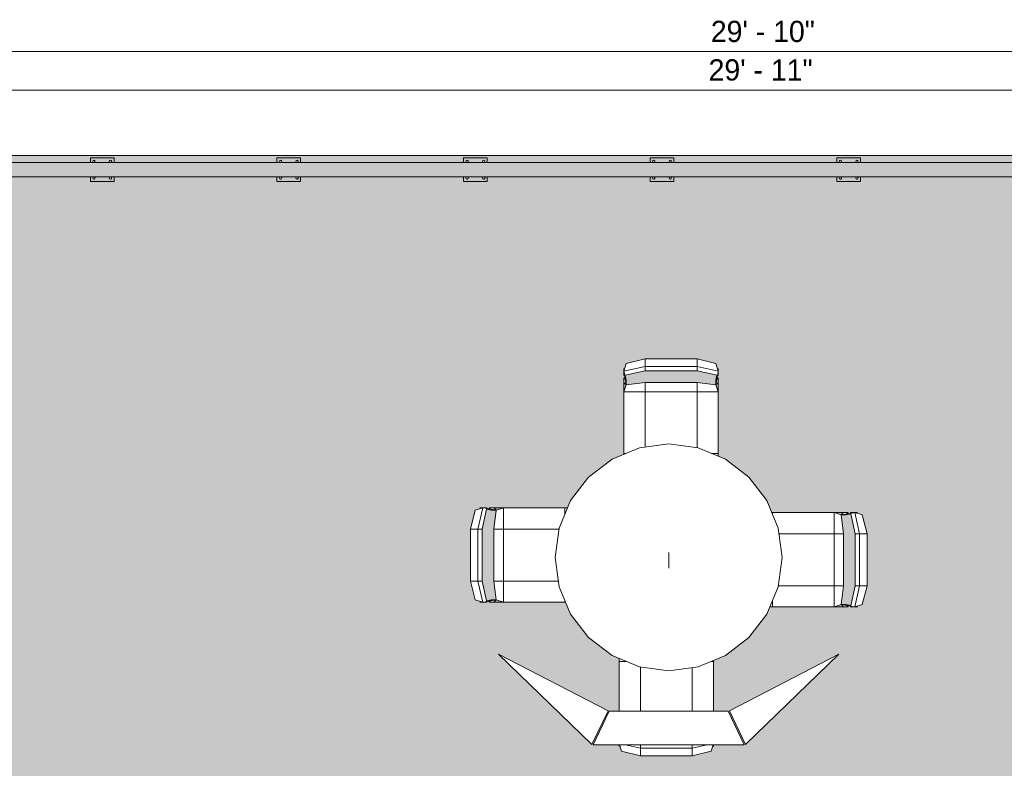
# Model space of a CAD drawing. Header units: inches. Extents: x 1918 to 3155, y 8363 to 8905.
# Tile 79 of 80: x 2738 to 2946, y 8747 to 8905. Entities that reach past the tile are written whole.
import ezdxf

# ---------------------------------------------------------------- set-up
doc = ezdxf.new("R2010")
doc.units = ezdxf.units.IN
doc.header["$MEASUREMENT"] = 0
for name, color, linetype, lineweight in [('A-ANNO-DIMS', 211, 'Continuous', 9), ('A-ANNO-DIMS-48', 211, 'Continuous', 9), ('A-FLOR', 192, 'Continuous', 18), ('A-FLOR-HRAL', 11, 'Continuous', 9), ('A-GENM', 5, 'Continuous', 9), ('G-IMPT', 8, 'Continuous', 9)]:
    doc.layers.add(name, color=color, linetype=linetype, lineweight=lineweight)
doc.styles.add('Century Gothic', font='ufonts.com_century-gothic.ttf', dxfattribs={"height": 4.5})
doc.dimstyles.new('OD__1__Tol__', dxfattribs={"dimscale": 12, "dimtxt": 4.698757, "dimasz": 0.5, "dimexe": 0.375, "dimexo": 0.25, "dimgap": 0.0625, "dimtad": 1, "dimdec": 0, "dimzin": 3, "dimdsep": 46, "dimlunit": 4, "dimtxsty": 'Century Gothic', "dimblk1": 'OBLIQUE', "dimblk2": 'OBLIQUE', "dimsah": 1, "dimcen": 0.09, "dimdle": 0.375, "dimazin": 0, "dimtfac": 1, "dimtdec": 4, "dimtix": 1, "dimtmove": 0, "dimatfit": 3, "dimfxl": 1, "dimtvp": 1, "dimtfill": 1, "dimfrac": 2, "dimtolj": 1, "dimtzin": 0, "dimarcsym": 2})

# ---------------------------------------------------------------- blocks, each defined once
blk = doc.blocks.new('Outdoor Table01 - 02ZUTB01_dwg-896085-FLOOR PLAN - 1ST FLOOR')
at = {"layer": 'G-IMPT'}
for p, q in [((-7, 41.99), (-11, 40.99)), ((-7, 41.99), (4, 41.99)), ((-7, 41.99), (-7, 40.37)), ((4, 41.99), (8, 40.99)), ((4, 41.99), (4, 40.37)), ((-11, 40.99), (-11.5, 39.37)), ((-7, 40.37), (-11.5, 39.37)), ((-11.42, 39.62), (-11.5, 40)), ((-11.5, 39.5), (-11.5, 40)), ((-7, 40.37), (4, 40.37)), ((-7, 40.37), (-7, 39.5)), ((4, 40.37), (8.5, 39.37)), ((4, 40.37), (4, 39.5)), ((8.5, 39.37), (8, 40.99)), ((8.5, 40), (8.42, 39.62)), ((8.5, 39.5), (8.5, 40)), ((-11.49, 39.42), (-11.5, 39.5)), ((-11.5, 39.37), (-11.5, 38.5)), ((-11.34, 38.54), (-11.5, 38.5)), ((-11.5, 38), (-11.2, 37.7)), ((-11.5, 37), (-11.5, 38)), ((-11, 36.5), (-11.46, 39.24)), ((-7, 39.5), (-11.23, 38.56)), ((-11, 37.5), (-11.21, 38.56)), ((4, 39.5), (-7, 39.5)), ((8.23, 38.56), (4, 39.5)), ((8.46, 39.24), (8, 36.5)), ((8.21, 38.56), (8, 37.5)), ((8.2, 37.7), (8.5, 38)), ((8.5, 38.5), (8.34, 38.54)), ((8.5, 39.5), (8.49, 39.42)), ((8.5, 39.37), (8.5, 38.5)), ((8.5, 38), (8.5, 37)), ((-11.5, 35), (-11.5, 37)), ((-11.5, 35), (-11.5, 37)), ((-11.5, 37), (-11, 36.5)), ((-11.5, 35), (-11, 36.5)), ((-11, 37.5), (-11, 36.5)), ((-7, 37), (-11, 36.5)), ((4, 37), (-7, 37)), ((-7, 37), (-7, 35)), ((8, 36.5), (4, 37)), ((4, 35), (4, 37)), ((8, 36.5), (8, 37.5)), ((8, 36.5), (8.5, 37)), ((8.5, 35), (8, 36.5)), ((8.5, 37), (8.5, 35)), ((8.5, 37), (8.5, 35)), ((18.49, 36.04), (37.57, 16.26)), ((18.49, 36.04), (30.5, 12.84)), ((-11.5, 22), (-11.5, 35)), ((-7, 35), (-11.5, 35)), ((4, 35), (-7, 35)), ((-7, 35), (-7, 23.34)), ((4, 23.21), (4, 35)), ((8.5, 35), (4, 35)), ((8.5, 22), (8.5, 35)), ((-8.21, 23.18), (-14, 20.78)), ((-11.5, 22), (-11.5, 23)), ((-2, 24), (-8.21, 23.18)), ((4.21, 23.18), (-2, 24)), ((10, 20.78), (4.21, 23.18)), ((8.5, 22), (8.5, 23)), ((-11.5, 21.82), (-11.5, 22)), ((-11.07, 22), (-11.5, 22)), ((8.5, 22), (7.07, 22)), ((8.5, 21.41), (8.5, 22)), ((-14, 20.78), (-18.97, 16.97)), ((14.97, 16.97), (10, 20.78)), ((-18.97, 16.97), (-22.78, 12)), ((18.78, 12), (14.97, 16.97)), ((37.57, 16.26), (30.5, 12.84)), ((37.68, 16), (30.55, 12.61)), ((37.68, 16), (37.68, -16)), ((30.55, -12.61), (30.55, 12.61)), ((-41.37, 10.5), (-42.99, 10)), ((-42.37, 6), (-41.37, 10.5)), ((-41.5, 10.5), (-42, 10.5)), ((-42, 10.5), (-41.62, 10.42)), ((-41.42, 10.49), (-41.5, 10.5)), ((-41.37, 10.5), (-40.5, 10.5)), ((-38.5, 10), (-41.25, 10.46)), ((-40.5, 10.5), (-40.54, 10.34)), ((-39.7, 10.2), (-40, 10.5)), ((-40, 10.5), (-39, 10.5)), ((-38.5, 10), (-39, 10.5)), ((-39, 10.5), (-37, 10.5)), ((-39, 10.5), (-37, 10.5)), ((-37, 10.5), (-38.5, 10)), ((-24, 10.5), (-37, 10.5)), ((-37, 10.5), (-37, 6)), ((-22.78, 12), (-25.18, 6.21)), ((-24, 10.5), (-25, 10.5)), ((-23.41, 10.5), (-24, 10.5)), ((-24, 10.5), (-24, 9.07)), ((21.18, 6.21), (18.78, 12)), ((-43.99, 6), (-42.99, 10)), ((-40.56, 10.23), (-41.5, 6)), ((-40.56, 10.21), (-39.5, 10)), ((-38.5, 10), (-39.5, 10)), ((-38.5, 10), (-39, 6)), ((19.82, 9.5), (20, 9.5)), ((20, 9.5), (21, 9.5)), ((20, 9.5), (30.55, 9.5)), ((20, 9.07), (20, 9.5)), ((37.68, 9.44), (38, 9.5)), ((37.68, 9.5), (38, 9.5)), ((38.99, 9), (37.68, 9.4)), ((38.99, 9), (39.99, 5)), ((38.37, 5), (37.68, 8.11)), ((-43.99, -5), (-43.99, 6)), ((-43.99, 6), (-42.37, 6)), ((-42.37, -5), (-42.37, 6)), ((-42.37, 6), (-41.5, 6)), ((-41.5, 6), (-41.5, -5)), ((-39, 6), (-39, -5)), ((-37, 6), (-39, 6)), ((-25.21, 6), (-37, 6)), ((-37, 6), (-37, -5)), ((-25.18, 6.21), (-26, 0)), ((22, 0), (21.18, 6.21)), ((30.55, 5), (21.34, 5)), ((38.37, 5), (37.68, 5)), ((39.99, 5), (38.37, 5)), ((38.37, 5), (38.37, -6)), ((39.99, 5), (39.99, -6)), ((-26, 0), (-25.18, -6.21)), ((-3, 0), (-1.44, 0)), ((-3, 0), (-1, 0)), ((-1.18, 0), (-1.44, 0)), ((-1.18, 0), (0.3, 0)), ((0.3, 0), (-1, 0)), ((22, 0), (21.18, -6.21)), ((-1, 0), (-3, 0)), ((-43.99, -5), (-42.99, -9)), ((-43.99, -5), (-42.37, -5)), ((-42.37, -5), (-41.37, -9.5)), ((-42.37, -5), (-41.5, -5)), ((-41.5, -5), (-40.56, -9.23)), ((-39, -5), (-38.5, -9)), ((-39, -5), (-37, -5)), ((-37, -5), (-25.34, -5)), ((-37, -5), (-37, -9.5)), ((-25.18, -6.21), (-22.78, -12)), ((18.78, -12), (21.18, -6.21)), ((21.21, -6), (30.55, -6)), ((38.37, -6), (37.68, -9.11)), ((38.37, -6), (37.68, -6)), ((39.99, -6), (38.37, -6)), ((39.99, -6), (38.99, -10)), ((-42.99, -9), (-41.37, -9.5)), ((-41.62, -9.42), (-42, -9.5)), ((-41.5, -9.5), (-42, -9.5)), ((-41.42, -9.49), (-41.5, -9.5)), ((-41.37, -9.5), (-40.5, -9.5)), ((-38.5, -9), (-41.24, -9.46)), ((-39.5, -9), (-40.56, -9.21)), ((-40.54, -9.34), (-40.5, -9.5)), ((-40, -9.5), (-39.7, -9.2)), ((-39, -9.5), (-40, -9.5)), ((-39.5, -9), (-38.5, -9)), ((-39, -9.5), (-38.5, -9)), ((-37, -9.5), (-39, -9.5)), ((-37, -9.5), (-39, -9.5)), ((-37, -9.5), (-38.5, -9)), ((-24, -9.5), (-37, -9.5)), ((-24, -9.5), (-25, -9.5)), ((-24, -9.07), (-24, -9.5)), ((-23.82, -9.5), (-24, -9.5)), ((20, -10.5), (20, -9.07)), ((38.99, -10), (37.68, -10.4)), ((-22.78, -12), (-18.97, -16.97)), ((14.97, -16.97), (18.78, -12)), ((19.41, -10.5), (20, -10.5)), ((20, -10.5), (21, -10.5)), ((20, -10.5), (30.55, -10.5)), ((38, -10.5), (37.68, -10.44)), ((37.68, -10.5), (38, -10.5)), ((18.49, -36.04), (30.5, -12.84)), ((30.5, -12.84), (37.57, -16.26)), ((37.68, -16), (30.55, -12.61)), ((18.49, -36.04), (37.57, -16.26)), ((-18.97, -16.97), (-14, -20.78)), ((10, -20.78), (14.97, -16.97)), ((-14, -20.78), (-8.21, -23.18)), ((4.21, -23.18), (10, -20.78)), ((-12.5, -21.41), (-12.5, -22)), ((-12.5, -22), (-12.5, -23)), ((-12.5, -22), (-12.5, -35)), ((-12.5, -22), (-11.07, -22)), ((7.07, -22), (7.5, -22)), ((7.5, -21.82), (7.5, -22)), ((7.5, -22), (7.5, -23)), ((7.5, -22), (7.5, -35)), ((-8.21, -23.18), (-2, -24)), ((-8, -23.21), (-8, -35)), ((-2, -24), (4.21, -23.18)), ((3, -35), (3, -23.34)), ((-12.5, -37), (-12.5, -35)), ((-12.5, -37), (-12.5, -35)), ((-12.5, -35), (-12, -36.5)), ((-12.5, -35), (-8, -35)), ((-8, -35), (-8, -37)), ((-8, -35), (3, -35)), ((3, -37), (3, -35)), ((3, -35), (7.5, -35)), ((7.5, -35), (7, -36.5)), ((7.5, -35), (7.5, -37)), ((7.5, -35), (7.5, -37)), ((-12, -36.5), (-12.5, -37)), ((-12.5, -38), (-12.5, -37)), ((-12, -36.5), (-12.46, -39.24)), ((-12.21, -38.56), (-12, -37.5)), ((-12, -36.5), (-12, -37.5)), ((-12, -36.5), (-8, -37)), ((-8, -37), (3, -37)), ((3, -37), (7, -36.5)), ((7.5, -37), (7, -36.5)), ((7, -36.5), (7.46, -39.24)), ((7, -37.5), (7, -36.5)), ((7, -37.5), (7.21, -38.56)), ((7.5, -37), (7.5, -38)), ((-12.2, -37.7), (-12.5, -38)), ((-12.5, -39.37), (-12.5, -38.5)), ((-12.5, -38.5), (-12.34, -38.54)), ((-12, -40.99), (-12.5, -39.37)), ((-8, -40.37), (-12.5, -39.37)), ((-12.49, -39.42), (-12.5, -39.5)), ((-12.5, -39.5), (-12.5, -40)), ((-12.23, -38.56), (-8, -39.5)), ((-8, -39.5), (3, -39.5)), ((-8, -40.37), (-8, -39.5)), ((3, -39.5), (7.23, -38.56)), ((3, -40.37), (7.5, -39.37)), ((3, -40.37), (3, -39.5)), ((7, -40.99), (7.5, -39.37)), ((7.5, -38), (7.2, -37.7)), ((7.34, -38.54), (7.5, -38.5)), ((7.49, -39.42), (7.5, -39.5)), ((7.5, -39.37), (7.5, -38.5)), ((7.5, -39.5), (7.5, -40)), ((-12.5, -40), (-12.42, -39.62)), ((-8, -41.99), (-12, -40.99)), ((3, -40.37), (-8, -40.37)), ((-8, -41.99), (-8, -40.37)), ((3, -41.99), (3, -40.37)), ((7, -40.99), (3, -41.99)), ((7.42, -39.62), (7.5, -40)), ((3, -41.99), (-8, -41.99))]:
    blk.add_line(p, q, dxfattribs=at)
blk = doc.blocks.new('Outdoor Table01 - Outdoor Table01-744591-FLOOR PLAN - 1ST FLOOR')
blk.add_blockref('Outdoor Table01 - 02ZUTB01_dwg-896085-FLOOR PLAN - 1ST FLOOR', (0, 0))
blk = doc.blocks.new('Railing - 2_ x 1_2_ 2-V3-FLOOR PLAN - 1ST FLOOR')
at = {"layer": 'A-FLOR-HRAL'}
h = blk.add_hatch(color=256, dxfattribs=at)
h.paths.add_polyline_path([(-2.5, 2.5), (-2.5, -2.5), (-1.5, -2.5), (-1.51, 2.5), (-2, 2.5)], flags=0)
h.paths.add_polyline_path([(-2, -1.75), (-1.99, -1.68), (-1.93, -1.57), (-1.81, -1.51), (-1.69, -1.51), (-1.57, -1.57), (-1.51, -1.69), (-1.51, -1.81), (-1.57, -1.93), (-1.69, -1.99), (-1.81, -1.99), (-1.93, -1.93), (-1.99, -1.81)], flags=0)
h.paths.add_polyline_path([(-2, 1.75), (-1.97, 1.87), (-1.88, 1.97), (-1.75, 2), (-1.63, 1.97), (-1.57, 1.93), (-1.51, 1.81), (-1.51, 1.69), (-1.57, 1.57), (-1.69, 1.51), (-1.81, 1.51), (-1.93, 1.57), (-1.99, 1.69)], flags=0)
h.paths.add_polyline_path([(1.5, -1.6), (1.5, -2.5), (2.5, -2.5), (2.5, 2.5), (1.5, 2.5), (1.5, -1.57)], flags=0)
h.paths.add_polyline_path([(1.5, -1.75), (1.53, -1.64), (1.57, -1.57), (1.69, -1.51), (1.81, -1.51), (1.91, -1.57), (1.97, -1.63), (1.99, -1.69), (1.99, -1.81), (1.93, -1.93), (1.81, -1.99), (1.69, -1.99), (1.57, -1.93), (1.51, -1.81)], flags=0)
h.paths.add_polyline_path([(1.51, 1.69), (1.51, 1.81), (1.57, 1.93), (1.62, 1.97), (1.75, 2), (1.87, 1.97), (1.97, 1.87), (1.99, 1.81), (1.99, 1.69), (1.97, 1.62), (1.87, 1.53), (1.81, 1.51), (1.69, 1.51), (1.57, 1.57), (1.53, 1.62)], flags=0)
h = blk.add_hatch(color=256, dxfattribs=at)
h.paths.add_polyline_path([(-2, 1.75), (-1.99, 1.68), (-1.93, 1.57), (-1.81, 1.51), (-1.69, 1.51), (-1.57, 1.57), (-1.51, 1.69), (-1.51, 1.81), (-1.57, 1.93), (-1.63, 1.97), (-1.75, 2), (-1.88, 1.97), (-1.97, 1.87), (-1.99, 1.8)], flags=0)
h.paths.add_polyline_path([(-2, -1.75), (-1.99, -1.82), (-1.93, -1.93), (-1.81, -1.99), (-1.69, -1.99), (-1.57, -1.93), (-1.51, -1.81), (-1.51, -1.69), (-1.57, -1.57), (-1.69, -1.51), (-1.81, -1.51), (-1.93, -1.57), (-1.99, -1.69)], flags=0)
h.paths.add_polyline_path([(1.5, -1.75), (1.53, -1.88), (1.57, -1.93), (1.69, -1.99), (1.81, -1.99), (1.93, -1.93), (1.99, -1.81), (1.99, -1.69), (1.95, -1.6), (1.87, -1.53), (1.81, -1.51), (1.69, -1.51), (1.57, -1.57), (1.51, -1.69)], flags=0)
h.paths.add_polyline_path([(1.51, 1.69), (1.57, 1.57), (1.69, 1.51), (1.81, 1.51), (1.87, 1.53), (1.97, 1.62), (1.99, 1.69), (1.99, 1.81), (1.97, 1.87), (1.87, 1.97), (1.75, 2), (1.62, 1.97), (1.57, 1.93), (1.51, 1.81)], flags=0)
for p, q in [((-1.5, 2.5), (-2.5, 2.5)), ((-2.5, 2.5), (-2.5, -2.5)), ((2.5, 2.5), (1.5, 2.5)), ((2.5, -2.5), (2.5, 2.5)), ((-2.5, -2.5), (-1.5, -2.5)), ((1.5, -2.5), (2.5, -2.5))]:
    blk.add_line(p, q, dxfattribs=at)
for centre, start, end in [((-1.75, 1.75), 360, 180), ((-1.75, 1.75), 180, 360), ((1.75, 1.75), 360, 180), ((1.75, 1.75), 180, 360), ((-1.75, -1.75), 360, 180), ((-1.75, -1.75), 180, 360), ((1.75, -1.75), 360, 180), ((1.75, -1.75), 180, 360)]:
    blk.add_arc(centre, 0.25, start, end, dxfattribs=at)
blk = doc.blocks.new('Railing - Railing-1114347-FLOOR PLAN - 1ST FLOOR')
at = {"layer": 'A-FLOR-HRAL'}
blk.add_hatch(color=256, dxfattribs=at).paths.add_polyline_path([(-8872.07, 2897.72), (-8872.07, 3069.84), (-8875.07, 3072.84), (-8875.07, 2715.84), (-8874.07, 2715.84), (-8874.07, 2716.77), (-8872.07, 2716.77), (-8872.07, 2895.32)], flags=0)
for p, q in [((-8875.07, 3072.84), (-8875.07, 2715.84)), ((-8872.07, 2716.77), (-8872.07, 3069.84))]:
    blk.add_line(p, q, dxfattribs=at)
for p in [(-8873.57, 2913.34), (-8873.57, 2873.84), (-8873.57, 2834.34), (-8873.57, 2794.84), (-8873.57, 2755.34)]:
    blk.add_blockref('Railing - 2_ x 1_2_ 2-V3-FLOOR PLAN - 1ST FLOOR', p)
blk = doc.blocks.new('DIMBLOCK7-FLOOR PLAN - 1ST FLOOR')
at = {"layer": 'A-ANNO-DIMS-48'}
for p, q in [((2716.77, 8877.07), (2716.77, 8903.06)), ((3074.34, 8879.57), (3074.34, 8903.06)), ((3078.84, 8898.56), (2716.77, 8898.56)), ((2716.77, 8898.56), (2716.77, 8877.07)), ((3074.34, 8898.56), (3074.34, 8879.57))]:
    blk.add_line(p, q, dxfattribs=at)
at = {"layer": 'A-ANNO-DIMS-48', "lineweight": 50}
for p, q in [((2716.77, 8898.56), (2719.77, 8901.56)), ((3074.34, 8898.56), (3077.34, 8901.56)), ((2716.77, 8898.56), (2713.77, 8895.56)), ((3074.34, 8898.56), (3071.34, 8895.56))]:
    blk.add_line(p, q, dxfattribs=at)
at = {"layer": 'A-ANNO-DIMS-48', "color": 0, "insert": (2884.18, 8905.08), "char_height": 4.5, "width": 27.2975, "attachment_point": 1, "line_spacing_factor": 0.984502, "style": 'Century Gothic', "bg_fill": 3, "box_fill_scale": 1.25, "bg_fill_color": 256, "bg_fill_true_color": 13158600, "bg_fill_transparency": 0}
blk.add_mtext('29\' - 10"', dxfattribs=at)
blk = doc.blocks.new('_Oblique')
at = {"color": 0, "linetype": 'ByBlock', "lineweight": -2}
blk.add_line((-0.5, -0.5), (0.5, 0.5), dxfattribs=at)
blk = doc.blocks.new('DIMBLOCK23-FLOOR PLAN - 1ST FLOOR')
at = {"layer": 'A-ANNO-DIMS-48'}
for p, q in [((2715.84, 8889.18), (2715.84, 8894.92)), ((3074.34, 8889.18), (3074.34, 8894.92)), ((3078.84, 8890.42), (2715.84, 8890.42)), ((2715.84, 8890.42), (2715.84, 8889.18)), ((3074.34, 8890.42), (3074.34, 8889.18))]:
    blk.add_line(p, q, dxfattribs=at)
at = {"layer": 'A-ANNO-DIMS-48', "lineweight": 50}
for p, q in [((2715.84, 8890.42), (2718.84, 8893.42)), ((3074.34, 8890.42), (3077.34, 8893.42)), ((2715.84, 8890.42), (2712.84, 8887.42)), ((3074.34, 8890.42), (3071.34, 8887.42))]:
    blk.add_line(p, q, dxfattribs=at)
at = {"layer": 'A-ANNO-DIMS-48', "color": 0, "insert": (2883.71, 8896.94), "char_height": 4.5, "width": 27.2975, "attachment_point": 1, "line_spacing_factor": 0.984502, "style": 'Century Gothic', "bg_fill": 3, "box_fill_scale": 1.25, "bg_fill_color": 256, "bg_fill_true_color": 13158600, "bg_fill_transparency": 0}
blk.add_mtext('29\' - 11"', dxfattribs=at)

msp = doc.modelspace()

# ---------------------------------------------------------------- hatches: boundary and pattern name
at = {"layer": 'A-FLOR'}
h = msp.add_hatch(color=256, dxfattribs=at)
h.paths.add_polyline_path([(2748.8, 8644.57), (2770.35, 8644.57), (2770.35, 8645.07), (2765.35, 8645.07), (2765.35, 8646.07), (2731.85, 8646.07), (2731.85, 8645.07), (2726.85, 8645.07), (2726.85, 8650.07), (2731.85, 8650.07), (2731.85, 8649.07), (2765.35, 8649.07), (2765.35, 8650.07), (2770.35, 8650.07), (2770.35, 8692.57), (3074.34, 8692.57), (3074.34, 8876.57), (2711.84, 8876.57), (2711.84, 8874.5), (2711.87, 8874.5), (2711.87, 8874.07), (2714.84, 8874.07), (2714.84, 8876.07), (2719.84, 8876.07), (2719.84, 8875.07), (2752.84, 8875.07), (2752.84, 8876.07), (2757.84, 8876.07), (2757.84, 8875.07), (2792.34, 8875.07), (2792.34, 8876.07), (2797.34, 8876.07), (2797.34, 8875.07), (2831.84, 8875.07), (2831.84, 8876.07), (2836.84, 8876.07), (2836.84, 8875.07), (2871.34, 8875.07), (2871.34, 8876.07), (2876.34, 8876.07), (2876.34, 8875.07), (2910.84, 8875.07), (2910.84, 8876.07), (2915.84, 8876.07), (2915.84, 8875.07), (2950.34, 8875.07), (2950.34, 8876.07), (2955.34, 8876.07), (2955.34, 8875.07), (2989.84, 8875.07), (2989.84, 8876.07), (2994.84, 8876.07), (2994.84, 8875.07), (3029.34, 8875.07), (3029.34, 8876.07), (3034.34, 8876.07), (3034.34, 8875.07), (3068.84, 8875.07), (3068.84, 8876.07), (3073.84, 8876.07), (3073.84, 8871.07), (3072.84, 8871.07), (3072.84, 8840.47), (3073.84, 8840.47), (3073.84, 8835.47), (3072.84, 8835.47), (3072.84, 8804.87), (3073.84, 8804.87), (3073.84, 8799.87), (3072.84, 8799.87), (3072.84, 8769.27), (3073.84, 8769.27), (3073.84, 8764.27), (3072.84, 8764.27), (3072.84, 8733.67), (3073.84, 8733.67), (3073.84, 8728.67), (3072.84, 8728.67), (3072.84, 8698.07), (3073.84, 8698.07), (3073.84, 8693.07), (3068.84, 8693.07), (3068.84, 8694.07), (3036.21, 8694.07), (3036.21, 8693.07), (3031.21, 8693.07), (3031.21, 8694.07), (2998.59, 8694.07), (2998.59, 8693.07), (2993.59, 8693.07), (2993.59, 8694.07), (2960.97, 8694.07), (2960.97, 8693.07), (2955.97, 8693.07), (2955.97, 8694.07), (2923.34, 8694.07), (2923.34, 8693.07), (2918.34, 8693.07), (2918.34, 8694.07), (2885.72, 8694.07), (2885.71, 8693.07), (2880.72, 8693.07), (2880.72, 8694.07), (2848.09, 8694.07), (2848.09, 8693.07), (2843.09, 8693.07), (2843.09, 8694.07), (2810.47, 8694.07), (2810.47, 8693.07), (2805.47, 8693.07), (2805.47, 8694.07), (2774.35, 8694.07), (2774.35, 8693.07), (2769.35, 8693.07), (2769.35, 8698.07), (2774.35, 8698.07), (2774.35, 8697.07), (2805.47, 8697.07), (2805.47, 8698.07), (2810.47, 8698.07), (2810.47, 8697.07), (2843.09, 8697.07), (2843.09, 8698.07), (2848.09, 8698.07), (2848.09, 8697.07), (2880.72, 8697.07), (2880.72, 8698.07), (2885.72, 8698.07), (2885.72, 8697.07), (2918.34, 8697.07), (2918.34, 8698.07), (2923.34, 8698.07), (2923.34, 8697.07), (2955.97, 8697.07), (2955.97, 8698.07), (2960.97, 8698.07), (2960.97, 8697.07), (2993.59, 8697.07), (2993.59, 8698.07), (2998.59, 8698.07), (2998.61, 8697.07), (3031.21, 8697.07), (3031.21, 8698.07), (3036.21, 8698.07), (3036.21, 8697.07), (3068.84, 8697.07), (3068.84, 8698.07), (3069.84, 8698.07), (3069.84, 8728.67), (3068.84, 8728.67), (3068.84, 8733.67), (3069.84, 8733.67), (3069.84, 8764.27), (3068.84, 8764.27), (3068.84, 8769.27), (3069.84, 8769.27), (3069.84, 8799.87), (3068.84, 8799.87), (3068.84, 8804.87), (3069.84, 8804.87), (3069.84, 8835.47), (3068.84, 8835.47), (3068.84, 8840.47), (3069.84, 8840.47), (3069.84, 8871.07), (3068.84, 8871.07), (3068.84, 8872.07), (3034.34, 8872.07), (3034.34, 8871.07), (3029.34, 8871.07), (3029.34, 8872.07), (2994.84, 8872.07), (2994.84, 8871.07), (2989.84, 8871.07), (2989.84, 8872.07), (2955.34, 8872.07), (2955.34, 8871.07), (2950.34, 8871.07), (2950.34, 8872.07), (2915.84, 8872.07), (2915.84, 8871.07), (2910.84, 8871.07), (2910.84, 8872.07), (2876.34, 8872.07), (2876.34, 8871.07), (2871.34, 8871.07), (2871.34, 8872.07), (2836.84, 8872.07), (2836.84, 8871.07), (2831.84, 8871.07), (2831.84, 8872.07), (2797.34, 8872.07), (2797.34, 8871.07), (2792.34, 8871.07), (2792.34, 8872.07), (2757.84, 8872.07), (2757.84, 8871.07), (2752.84, 8871.07), (2752.84, 8872.07), (2719.84, 8872.07), (2719.84, 8871.07), (2716.77, 8871.07), (2716.77, 8866.42), (2717.2, 8866.42), (2717.2, 8865.57), (2714.02, 8865.57), (2714.02, 8865.17), (2711.84, 8865.17), (2711.84, 8833.97), (2714.02, 8833.97), (2714.02, 8833.57), (2717.2, 8833.57), (2717.2, 8832.72), (2716.77, 8832.72), (2716.77, 8828.86), (2717.2, 8828.86), (2717.2, 8828.01), (2714.02, 8828.01), (2714.02, 8827.61), (2711.84, 8827.61), (2711.84, 8796.41), (2714.02, 8796.41), (2714.02, 8796.01), (2717.2, 8796.01), (2717.2, 8795.16), (2716.77, 8795.16), (2716.77, 8791.3), (2717.2, 8791.3), (2717.2, 8790.45), (2714.02, 8790.45), (2714.02, 8790.05), (2711.84, 8790.05), (2711.84, 8758.85), (2714.02, 8758.85), (2714.02, 8758.45), (2717.2, 8758.45), (2717.2, 8757.6), (2716.77, 8757.6), (2716.77, 8754.83), (2717.2, 8754.83), (2717.2, 8753.98), (2714.02, 8753.98), (2714.02, 8753.58), (2711.84, 8753.58), (2711.84, 8730.38), (2714.02, 8730.38), (2714.02, 8729.98), (2717.2, 8729.98), (2717.2, 8729.13), (2716.77, 8729.13), (2716.77, 8725.3), (2717.2, 8725.3), (2717.2, 8724.45), (2714.02, 8724.45), (2714.02, 8724.05), (2711.84, 8724.05), (2711.84, 8700.85), (2714.02, 8700.85), (2714.02, 8700.45), (2717.2, 8700.45), (2717.2, 8699.6), (2716.77, 8699.6), (2716.77, 8692.57), (2725.84, 8692.57), (2725.84, 8650.07), (2726.84, 8650.07), (2726.84, 8645.07), (2725.84, 8645.07), (2725.84, 8644.57), (2746.39, 8644.57)], flags=0)
h.paths.add_polyline_path([(2838.76, 8782.54), (2838.26, 8786.54), (2838.26, 8797.54), (2838.76, 8801.54), (2837.76, 8801.54), (2836.69, 8801.75), (2835.76, 8797.54), (2835.76, 8786.54), (2836.69, 8782.33), (2837.76, 8782.54), (2838.26, 8782.54)], flags=0)
h.paths.add_polyline_path([(2866.26, 8828.04), (2870.26, 8828.54), (2881.26, 8828.54), (2885.26, 8828.04), (2885.26, 8829.04), (2885.47, 8830.11), (2881.26, 8831.04), (2870.26, 8831.04), (2866.04, 8830.11), (2866.26, 8829.04), (2866.26, 8828.54)], flags=0)
h.paths.add_polyline_path([(2911.76, 8800.54), (2912.26, 8796.54), (2912.26, 8785.54), (2911.76, 8781.54), (2912.76, 8781.54), (2913.82, 8781.33), (2914.76, 8785.54), (2914.76, 8796.54), (2913.82, 8800.75), (2912.76, 8800.54), (2912.26, 8800.54)], flags=0)
h.paths.add_polyline_path([(2869.26, 8749.56), (2865.26, 8750.56), (2864.85, 8751.86), (2864.82, 8751.86), (2864.76, 8751.54), (2864.76, 8751.86), (2859.26, 8751.86), (2862.64, 8758.99), (2864.76, 8758.99), (2864.76, 8770.14), (2863.26, 8770.76), (2858.28, 8774.57), (2854.47, 8779.54), (2853.44, 8782.04), (2840.26, 8782.04), (2838.76, 8782.54), (2838.26, 8782.04), (2837.26, 8782.04), (2837.56, 8782.34), (2836.72, 8782.2), (2836.76, 8782.04), (2835.26, 8782.04), (2835.64, 8782.12), (2834.27, 8782.54), (2833.27, 8786.54), (2833.27, 8797.54), (2834.27, 8801.54), (2835.64, 8801.97), (2835.26, 8802.04), (2836.76, 8802.04), (2836.72, 8801.88), (2837.56, 8801.74), (2837.26, 8802.04), (2838.26, 8802.04), (2838.76, 8801.54), (2840.26, 8802.04), (2853.85, 8802.04), (2854.47, 8803.54), (2858.28, 8808.51), (2863.26, 8812.33), (2865.76, 8813.36), (2865.76, 8826.54), (2866.26, 8828.04), (2865.76, 8828.54), (2865.76, 8829.54), (2866.06, 8829.24), (2865.92, 8830.08), (2865.76, 8830.04), (2865.76, 8831.54), (2865.83, 8831.16), (2866.26, 8832.53), (2870.26, 8833.53), (2881.26, 8833.53), (2885.26, 8832.53), (2885.68, 8831.16), (2885.76, 8831.54), (2885.76, 8830.04), (2885.59, 8830.08), (2885.46, 8829.24), (2885.76, 8829.54), (2885.76, 8828.54), (2885.26, 8828.04), (2885.76, 8826.54), (2885.76, 8812.95), (2887.26, 8812.33), (2892.23, 8808.51), (2896.04, 8803.54), (2897.08, 8801.04), (2910.26, 8801.04), (2911.76, 8800.54), (2912.26, 8801.04), (2913.26, 8801.04), (2912.96, 8800.74), (2913.79, 8800.88), (2913.76, 8801.04), (2915.26, 8801.04), (2914.87, 8800.97), (2916.24, 8800.54), (2917.24, 8796.54), (2917.24, 8785.54), (2916.24, 8781.54), (2914.87, 8781.12), (2915.26, 8781.04), (2913.76, 8781.04), (2913.79, 8781.2), (2912.96, 8781.34), (2913.26, 8781.04), (2912.26, 8781.04), (2911.76, 8781.54), (2910.26, 8781.04), (2896.66, 8781.04), (2896.04, 8779.54), (2892.23, 8774.57), (2887.26, 8770.76), (2884.76, 8769.72), (2884.76, 8758.99), (2887.87, 8758.99), (2891.26, 8751.86), (2884.76, 8751.86), (2884.76, 8751.54), (2884.69, 8751.86), (2884.66, 8751.86), (2884.26, 8750.56), (2880.26, 8749.56)], flags=0)
h.paths.add_polyline_path([(2891.52, 8751.97), (2888.09, 8759.04), (2911.3, 8771.05), (2909.7, 8769.51)], flags=0)
h.paths.add_polyline_path([(2858.99, 8751.97), (2839.21, 8771.05), (2862.42, 8759.04), (2859.26, 8752.51)], flags=0)
h.paths.add_polyline_path([(2711.84, 8868.07), (2711.87, 8868.07), (2711.87, 8868.51), (2711.84, 8868.51)], flags=0)

# ---------------------------------------------------------------- linework, layer by layer
msp.add_line((3074.34, 8876.57), (2711.84, 8876.57), dxfattribs=at)

# ---------------------------------------------------------------- block references
at = {"layer": 'A-FLOR-HRAL', "rotation": 270.0000000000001}
msp.add_blockref('Railing - Railing-1114347-FLOOR PLAN - 1ST FLOOR', (0, 0), dxfattribs=at)
at = {"layer": 'A-GENM', "rotation": 269.9999999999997}
msp.add_blockref('Outdoor Table01 - Outdoor Table01-744591-FLOOR PLAN - 1ST FLOOR', (2875.26, 8789.54), dxfattribs=at)

# ---------------------------------------------------------------- next in the draw order: dimensions: what is measured, and where the dimension line sits
at = {"layer": 'A-ANNO-DIMS'}
dim = msp.add_linear_dim(base=(2716.77, 8898.56), p1=(3074.34, 8876.57), p2=(2716.77, 8874.07), dimstyle='OD__1__Tol__', override={"dimpost": '<>', "dimfxl": 357.57124}, dxfattribs=at)
dim.commit()
dim.dimension.update_dxf_attribs({"geometry": 'DIMBLOCK7-FLOOR PLAN - 1ST FLOOR', "text_midpoint": (2895.56, 8901.67)})

# ---------------------------------------------------------------- next in the draw order: dimensions: what is measured, and where the dimension line sits
dim = msp.add_linear_dim(base=(2715.83668385, 8890.42112109), p1=(3074.33668385, 8886.1784804), p2=(2715.83668385, 8886.1784804), dimstyle='OD__1__Tol__', override={"dimpost": '<>', "dimfxl": 358.5}, dxfattribs=at)
dim.commit()
dim.dimension.update_dxf_attribs({"geometry": 'DIMBLOCK23-FLOOR PLAN - 1ST FLOOR', "text_midpoint": (2895.08668385, 8893.53430941)})

doc.saveas('drawing.dxf')
